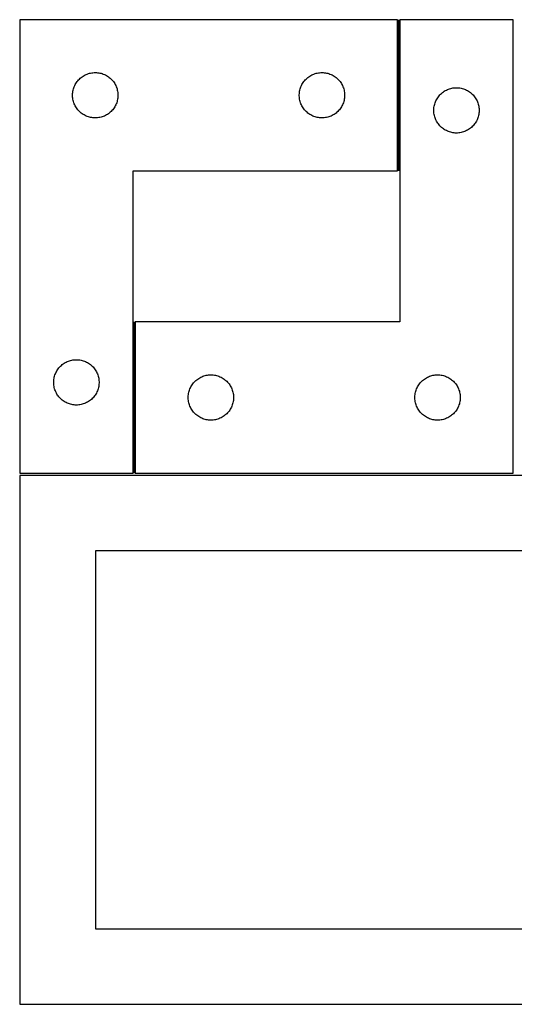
# Model space of a CAD drawing. Header units: millimetres. Extents: x 7 to 1493, y 7 to 2993.
# Tile 3 of 14: x 7 to 334, y 1764 to 2416. Entities that reach past the tile are written whole.
import ezdxf

# ---------------------------------------------------------------- set-up
doc = ezdxf.new("R2010")
doc.units = ezdxf.units.MM
doc.layers.add('COMMON', color=5, linetype='CONTINUOUS', true_color=0x0000ff)
doc.layers.add('CUT', color=7, linetype='CONTINUOUS', true_color=0x000000)

msp = doc.modelspace()

# ---------------------------------------------------------------- linework, layer by layer
at = {"layer": 'COMMON'}
for p, q in [((257.274765, 2315.673371), (257.274765, 2415.673371)), ((82.274765, 2115.673371), (82.274765, 2215.673371))]:
    msp.add_line(p, q, dxfattribs=at)
at = {"layer": 'CUT'}
for p, q in [((6.524763, 2415.673371), (6.524763, 2115.673371)), ((256.524763, 2415.673371), (6.524763, 2415.673371)), ((256.524763, 2315.673371), (256.524763, 2415.673371)), ((333.024765, 2415.673371), (258.024765, 2415.673371)), ((258.024765, 2415.673371), (258.024765, 2215.673371)), ((333.024765, 2115.673371), (333.024765, 2415.673371)), ((47.833446, 2377.898796), (48.47432, 2378.330004)), ((48.47432, 2378.330004), (49.136542, 2378.727649)), ((49.136542, 2378.727649), (49.818356, 2379.090677)), ((49.818356, 2379.090677), (50.517954, 2379.418124)), ((50.517954, 2379.418124), (51.233481, 2379.709123)), ((51.233481, 2379.709123), (51.96304, 2379.962901)), ((51.96304, 2379.962901), (52.704696, 2380.178787)), ((52.704696, 2380.178787), (53.456482, 2380.356206)), ((53.456482, 2380.356206), (54.216404, 2380.494689)), ((54.216404, 2380.494689), (54.982448, 2380.593869)), ((54.982448, 2380.593869), (55.752581, 2380.653482)), ((55.752581, 2380.653482), (56.524763, 2380.673371)), ((56.524763, 2380.673371), (57.296944, 2380.653482)), ((57.296944, 2380.653482), (58.067078, 2380.593869)), ((58.067078, 2380.593869), (58.833121, 2380.494689)), ((58.833121, 2380.494689), (59.593044, 2380.356206)), ((59.593044, 2380.356206), (60.344829, 2380.178787)), ((60.344829, 2380.178787), (61.086485, 2379.962901)), ((61.086485, 2379.962901), (61.816044, 2379.709123)), ((61.816044, 2379.709123), (62.531571, 2379.418124)), ((62.531571, 2379.418124), (63.23117, 2379.090677)), ((63.23117, 2379.090677), (63.912984, 2378.727649)), ((63.912984, 2378.727649), (64.575206, 2378.330004)), ((64.575206, 2378.330004), (65.216079, 2377.898796)), ((197.833446, 2377.898796), (198.47432, 2378.330004)), ((198.47432, 2378.330004), (199.136542, 2378.727649)), ((199.136542, 2378.727649), (199.818356, 2379.090677)), ((199.818356, 2379.090677), (200.517954, 2379.418124)), ((200.517954, 2379.418124), (201.233481, 2379.709123)), ((201.233481, 2379.709123), (201.96304, 2379.962901)), ((201.96304, 2379.962901), (202.704696, 2380.178787)), ((202.704696, 2380.178787), (203.456482, 2380.356206)), ((203.456482, 2380.356206), (204.216404, 2380.494689)), ((204.216404, 2380.494689), (204.982448, 2380.593869)), ((204.982448, 2380.593869), (205.752581, 2380.653482)), ((205.752581, 2380.653482), (206.524763, 2380.673371)), ((206.524763, 2380.673371), (207.296944, 2380.653482)), ((207.296944, 2380.653482), (208.067078, 2380.593869)), ((208.067078, 2380.593869), (208.833121, 2380.494689)), ((208.833121, 2380.494689), (209.593044, 2380.356206)), ((209.593044, 2380.356206), (210.344829, 2380.178787)), ((210.344829, 2380.178787), (211.086485, 2379.962901)), ((211.086485, 2379.962901), (211.816044, 2379.709123)), ((211.816044, 2379.709123), (212.531571, 2379.418124)), ((212.531571, 2379.418124), (213.23117, 2379.090677)), ((213.23117, 2379.090677), (213.912984, 2378.727649)), ((213.912984, 2378.727649), (214.575206, 2378.330004)), ((214.575206, 2378.330004), (215.216079, 2377.898796)), ((42.629903, 2371.324289), (42.939229, 2372.032087)), ((42.939229, 2372.032087), (43.284581, 2372.723022)), ((43.284581, 2372.723022), (43.665043, 2373.395263)), ((43.665043, 2373.395263), (44.079607, 2374.047027)), ((44.079607, 2374.047027), (44.527174, 2374.676585)), ((44.527174, 2374.676585), (45.006556, 2375.282268)), ((45.006556, 2375.282268), (45.516482, 2375.862471)), ((45.516482, 2375.862471), (46.0556, 2376.415654)), ((46.0556, 2376.415654), (46.622481, 2376.94035)), ((46.622481, 2376.94035), (47.21562, 2377.435168)), ((47.21562, 2377.435168), (47.833446, 2377.898796)), ((65.216079, 2377.898796), (65.833905, 2377.435168)), ((65.833905, 2377.435168), (66.427044, 2376.94035)), ((66.427044, 2376.94035), (66.993925, 2376.415654)), ((66.993925, 2376.415654), (67.533043, 2375.862471)), ((67.533043, 2375.862471), (68.042969, 2375.282268)), ((68.042969, 2375.282268), (68.522351, 2374.676585)), ((68.522351, 2374.676585), (68.969918, 2374.047027)), ((68.969918, 2374.047027), (69.384482, 2373.395263)), ((69.384482, 2373.395263), (69.764945, 2372.723022)), ((69.764945, 2372.723022), (70.110297, 2372.032087)), ((70.110297, 2372.032087), (70.419622, 2371.324289)), ((192.629903, 2371.324289), (192.939229, 2372.032087)), ((192.939229, 2372.032087), (193.284581, 2372.723022)), ((193.284581, 2372.723022), (193.665043, 2373.395263)), ((193.665043, 2373.395263), (194.079607, 2374.047027)), ((194.079607, 2374.047027), (194.527174, 2374.676585)), ((194.527174, 2374.676585), (195.006556, 2375.282268)), ((195.006556, 2375.282268), (195.516482, 2375.862471)), ((195.516482, 2375.862471), (196.0556, 2376.415654)), ((196.0556, 2376.415654), (196.622481, 2376.94035)), ((196.622481, 2376.94035), (197.21562, 2377.435168)), ((197.21562, 2377.435168), (197.833446, 2377.898796)), ((215.216079, 2377.898796), (215.833905, 2377.435168)), ((215.833905, 2377.435168), (216.427044, 2376.94035)), ((216.427044, 2376.94035), (216.993925, 2376.415654)), ((216.993925, 2376.415654), (217.533043, 2375.862471)), ((217.533043, 2375.862471), (218.042969, 2375.282268)), ((218.042969, 2375.282268), (218.522351, 2374.676585)), ((218.522351, 2374.676585), (218.969918, 2374.047027)), ((218.969918, 2374.047027), (219.384482, 2373.395263)), ((219.384482, 2373.395263), (219.764945, 2372.723022)), ((219.764945, 2372.723022), (220.110297, 2372.032087)), ((220.110297, 2372.032087), (220.419622, 2371.324289)), ((41.529736, 2366.059589), (41.5695, 2366.831003)), ((41.529736, 2365.287152), (41.529736, 2366.059589)), ((41.5695, 2364.515739), (41.529736, 2365.287152)), ((41.5695, 2366.831003), (41.648922, 2367.599346)), ((41.648922, 2367.599346), (41.767793, 2368.362582)), ((41.767793, 2368.362582), (41.925797, 2369.118687)), ((41.925797, 2369.118687), (42.122515, 2369.865655)), ((42.122515, 2369.865655), (42.357424, 2370.601506)), ((42.357424, 2370.601506), (42.629903, 2371.324289)), ((70.419622, 2371.324289), (70.692101, 2370.601506)), ((70.692101, 2370.601506), (70.927011, 2369.865655)), ((70.927011, 2369.865655), (71.123728, 2369.118687)), ((71.123728, 2369.118687), (71.281732, 2368.362582)), ((71.281732, 2368.362582), (71.400603, 2367.599346)), ((71.400603, 2367.599346), (71.480026, 2366.831003)), ((71.480026, 2366.831003), (71.51979, 2366.059589)), ((71.51979, 2365.287152), (71.480026, 2364.515739)), ((71.51979, 2366.059589), (71.51979, 2365.287152)), ((191.529736, 2366.059589), (191.5695, 2366.831003)), ((191.529736, 2365.287152), (191.529736, 2366.059589)), ((191.5695, 2364.515739), (191.529736, 2365.287152)), ((191.5695, 2366.831003), (191.648922, 2367.599346)), ((191.648922, 2367.599346), (191.767793, 2368.362582)), ((191.767793, 2368.362582), (191.925797, 2369.118687)), ((191.925797, 2369.118687), (192.122515, 2369.865655)), ((192.122515, 2369.865655), (192.357424, 2370.601506)), ((192.357424, 2370.601506), (192.629903, 2371.324289)), ((220.419622, 2371.324289), (220.692101, 2370.601506)), ((220.692101, 2370.601506), (220.927011, 2369.865655)), ((220.927011, 2369.865655), (221.123728, 2369.118687)), ((221.123728, 2369.118687), (221.281732, 2368.362582)), ((221.281732, 2368.362582), (221.400603, 2367.599346)), ((221.400603, 2367.599346), (221.480026, 2366.831003)), ((221.480026, 2366.831003), (221.51979, 2366.059589)), ((221.51979, 2365.287152), (221.480026, 2364.515739)), ((221.51979, 2366.059589), (221.51979, 2365.287152)), ((283.527176, 2364.676585), (284.006558, 2365.282268)), ((284.006558, 2365.282268), (284.516484, 2365.862471)), ((284.516484, 2365.862471), (285.055602, 2366.415654)), ((285.055602, 2366.415654), (285.622483, 2366.94035)), ((285.622483, 2366.94035), (286.215622, 2367.435168)), ((286.215622, 2367.435168), (286.833448, 2367.898796)), ((286.833448, 2367.898796), (287.474322, 2368.330004)), ((287.474322, 2368.330004), (288.136544, 2368.727649)), ((288.136544, 2368.727649), (288.818358, 2369.090677)), ((288.818358, 2369.090677), (289.517956, 2369.418124)), ((289.517956, 2369.418124), (290.233483, 2369.709123)), ((290.233483, 2369.709123), (290.963042, 2369.962901)), ((290.963042, 2369.962901), (291.704698, 2370.178787)), ((291.704698, 2370.178787), (292.456484, 2370.356206)), ((292.456484, 2370.356206), (293.216406, 2370.494689)), ((293.216406, 2370.494689), (293.98245, 2370.593869)), ((293.98245, 2370.593869), (294.752583, 2370.653482)), ((294.752583, 2370.653482), (295.524765, 2370.673371)), ((295.524765, 2370.673371), (296.296946, 2370.653482)), ((296.296946, 2370.653482), (297.06708, 2370.593869)), ((297.06708, 2370.593869), (297.833123, 2370.494689)), ((297.833123, 2370.494689), (298.593046, 2370.356206)), ((298.593046, 2370.356206), (299.344831, 2370.178787)), ((299.344831, 2370.178787), (300.086487, 2369.962901)), ((300.086487, 2369.962901), (300.816046, 2369.709123)), ((300.816046, 2369.709123), (301.531573, 2369.418124)), ((301.531573, 2369.418124), (302.231172, 2369.090677)), ((302.231172, 2369.090677), (302.912986, 2368.727649)), ((302.912986, 2368.727649), (303.575208, 2368.330004)), ((303.575208, 2368.330004), (304.216081, 2367.898796)), ((304.216081, 2367.898796), (304.833907, 2367.435168)), ((304.833907, 2367.435168), (305.427046, 2366.94035)), ((305.427046, 2366.94035), (305.993927, 2366.415654)), ((305.993927, 2366.415654), (306.533045, 2365.862471)), ((306.533045, 2365.862471), (307.042971, 2365.282268)), ((307.042971, 2365.282268), (307.522353, 2364.676585)), ((41.648922, 2363.747395), (41.5695, 2364.515739)), ((41.767793, 2362.984159), (41.648922, 2363.747395)), ((41.925797, 2362.228055), (41.767793, 2362.984159)), ((42.122515, 2361.481086), (41.925797, 2362.228055)), ((42.357424, 2360.745235), (42.122515, 2361.481086)), ((42.629903, 2360.022452), (42.357424, 2360.745235)), ((42.939229, 2359.314655), (42.629903, 2360.022452)), ((43.284581, 2358.62372), (42.939229, 2359.314655)), ((43.665043, 2357.951479), (43.284581, 2358.62372)), ((69.764945, 2358.62372), (69.384482, 2357.951479)), ((70.110297, 2359.314655), (69.764945, 2358.62372)), ((70.419622, 2360.022452), (70.110297, 2359.314655)), ((70.692101, 2360.745235), (70.419622, 2360.022452)), ((70.927011, 2361.481086), (70.692101, 2360.745235)), ((71.123728, 2362.228055), (70.927011, 2361.481086)), ((71.281732, 2362.984159), (71.123728, 2362.228055)), ((71.400603, 2363.747395), (71.281732, 2362.984159)), ((71.480026, 2364.515739), (71.400603, 2363.747395)), ((191.648922, 2363.747395), (191.5695, 2364.515739)), ((191.767793, 2362.984159), (191.648922, 2363.747395)), ((191.925797, 2362.228055), (191.767793, 2362.984159)), ((192.122515, 2361.481086), (191.925797, 2362.228055)), ((192.357424, 2360.745235), (192.122515, 2361.481086)), ((192.629903, 2360.022452), (192.357424, 2360.745235)), ((192.939229, 2359.314655), (192.629903, 2360.022452)), ((193.284581, 2358.62372), (192.939229, 2359.314655)), ((193.665043, 2357.951479), (193.284581, 2358.62372)), ((219.764945, 2358.62372), (219.384482, 2357.951479)), ((220.110297, 2359.314655), (219.764945, 2358.62372)), ((220.419622, 2360.022452), (220.110297, 2359.314655)), ((220.692101, 2360.745235), (220.419622, 2360.022452)), ((220.927011, 2361.481086), (220.692101, 2360.745235)), ((221.123728, 2362.228055), (220.927011, 2361.481086)), ((221.281732, 2362.984159), (221.123728, 2362.228055)), ((221.400603, 2363.747395), (221.281732, 2362.984159)), ((221.480026, 2364.515739), (221.400603, 2363.747395)), ((280.767795, 2358.362582), (280.925799, 2359.118687)), ((280.925799, 2359.118687), (281.122517, 2359.865655)), ((281.122517, 2359.865655), (281.357426, 2360.601506)), ((281.357426, 2360.601506), (281.629905, 2361.324289)), ((281.629905, 2361.324289), (281.939231, 2362.032087)), ((281.939231, 2362.032087), (282.284583, 2362.723022)), ((282.284583, 2362.723022), (282.665045, 2363.395263)), ((282.665045, 2363.395263), (283.079609, 2364.047027)), ((283.079609, 2364.047027), (283.527176, 2364.676585)), ((307.522353, 2364.676585), (307.96992, 2364.047027)), ((307.96992, 2364.047027), (308.384484, 2363.395263)), ((308.384484, 2363.395263), (308.764947, 2362.723022)), ((308.764947, 2362.723022), (309.110299, 2362.032087)), ((309.110299, 2362.032087), (309.419624, 2361.324289)), ((309.419624, 2361.324289), (309.692103, 2360.601506)), ((309.692103, 2360.601506), (309.927013, 2359.865655)), ((309.927013, 2359.865655), (310.12373, 2359.118687)), ((310.12373, 2359.118687), (310.281734, 2358.362582)), ((44.079607, 2357.299715), (43.665043, 2357.951479)), ((44.527174, 2356.670157), (44.079607, 2357.299715)), ((45.006556, 2356.064473), (44.527174, 2356.670157)), ((45.516482, 2355.484271), (45.006556, 2356.064473)), ((46.0556, 2354.931088), (45.516482, 2355.484271)), ((46.622481, 2354.406392), (46.0556, 2354.931088)), ((47.21562, 2353.911574), (46.622481, 2354.406392)), ((47.833446, 2353.447946), (47.21562, 2353.911574)), ((48.47432, 2353.016737), (47.833446, 2353.447946)), ((49.136542, 2352.619092), (48.47432, 2353.016737)), ((49.818356, 2352.256065), (49.136542, 2352.619092)), ((50.517954, 2351.928617), (49.818356, 2352.256065)), ((63.23117, 2352.256065), (62.531571, 2351.928617)), ((63.912984, 2352.619092), (63.23117, 2352.256065)), ((64.575206, 2353.016737), (63.912984, 2352.619092)), ((65.216079, 2353.447946), (64.575206, 2353.016737)), ((65.833905, 2353.911574), (65.216079, 2353.447946)), ((66.427044, 2354.406392), (65.833905, 2353.911574)), ((66.993925, 2354.931088), (66.427044, 2354.406392)), ((67.533043, 2355.484271), (66.993925, 2354.931088)), ((68.042969, 2356.064473), (67.533043, 2355.484271)), ((68.522351, 2356.670157), (68.042969, 2356.064473)), ((68.969918, 2357.299715), (68.522351, 2356.670157)), ((69.384482, 2357.951479), (68.969918, 2357.299715)), ((194.079607, 2357.299715), (193.665043, 2357.951479)), ((194.527174, 2356.670157), (194.079607, 2357.299715)), ((195.006556, 2356.064473), (194.527174, 2356.670157)), ((195.516482, 2355.484271), (195.006556, 2356.064473)), ((196.0556, 2354.931088), (195.516482, 2355.484271)), ((196.622481, 2354.406392), (196.0556, 2354.931088)), ((197.21562, 2353.911574), (196.622481, 2354.406392)), ((197.833446, 2353.447946), (197.21562, 2353.911574)), ((198.47432, 2353.016737), (197.833446, 2353.447946)), ((199.136542, 2352.619092), (198.47432, 2353.016737)), ((199.818356, 2352.256065), (199.136542, 2352.619092)), ((200.517954, 2351.928617), (199.818356, 2352.256065)), ((213.23117, 2352.256065), (212.531571, 2351.928617)), ((213.912984, 2352.619092), (213.23117, 2352.256065)), ((214.575206, 2353.016737), (213.912984, 2352.619092)), ((215.216079, 2353.447946), (214.575206, 2353.016737)), ((215.833905, 2353.911574), (215.216079, 2353.447946)), ((216.427044, 2354.406392), (215.833905, 2353.911574)), ((216.993925, 2354.931088), (216.427044, 2354.406392)), ((217.533043, 2355.484271), (216.993925, 2354.931088)), ((218.042969, 2356.064473), (217.533043, 2355.484271)), ((218.522351, 2356.670157), (218.042969, 2356.064473)), ((218.969918, 2357.299715), (218.522351, 2356.670157)), ((219.384482, 2357.951479), (218.969918, 2357.299715)), ((280.529738, 2356.059589), (280.569502, 2356.831003)), ((280.529738, 2355.287152), (280.529738, 2356.059589)), ((280.569502, 2354.515739), (280.529738, 2355.287152)), ((280.569502, 2356.831003), (280.648924, 2357.599346)), ((280.648924, 2353.747395), (280.569502, 2354.515739)), ((280.648924, 2357.599346), (280.767795, 2358.362582)), ((280.767795, 2352.984159), (280.648924, 2353.747395)), ((280.925799, 2352.228055), (280.767795, 2352.984159)), ((281.122517, 2351.481086), (280.925799, 2352.228055)), ((310.12373, 2352.228055), (309.927013, 2351.481086)), ((310.281734, 2352.984159), (310.12373, 2352.228055)), ((310.281734, 2358.362582), (310.400605, 2357.599346)), ((310.400605, 2353.747395), (310.281734, 2352.984159)), ((310.400605, 2357.599346), (310.480028, 2356.831003)), ((310.480028, 2354.515739), (310.400605, 2353.747395)), ((310.480028, 2356.831003), (310.519792, 2356.059589)), ((310.519792, 2355.287152), (310.480028, 2354.515739)), ((310.519792, 2356.059589), (310.519792, 2355.287152)), ((51.233481, 2351.637618), (50.517954, 2351.928617)), ((51.96304, 2351.38384), (51.233481, 2351.637618)), ((52.704696, 2351.167955), (51.96304, 2351.38384)), ((53.456482, 2350.990535), (52.704696, 2351.167955)), ((54.216404, 2350.852052), (53.456482, 2350.990535)), ((54.982448, 2350.752873), (54.216404, 2350.852052)), ((55.752581, 2350.693259), (54.982448, 2350.752873)), ((56.524763, 2350.673371), (55.752581, 2350.693259)), ((57.296944, 2350.693259), (56.524763, 2350.673371)), ((58.067078, 2350.752873), (57.296944, 2350.693259)), ((58.833121, 2350.852052), (58.067078, 2350.752873)), ((59.593044, 2350.990535), (58.833121, 2350.852052)), ((60.344829, 2351.167955), (59.593044, 2350.990535)), ((61.086485, 2351.38384), (60.344829, 2351.167955)), ((61.816044, 2351.637618), (61.086485, 2351.38384)), ((62.531571, 2351.928617), (61.816044, 2351.637618)), ((201.233481, 2351.637618), (200.517954, 2351.928617)), ((201.96304, 2351.38384), (201.233481, 2351.637618)), ((202.704696, 2351.167955), (201.96304, 2351.38384)), ((203.456482, 2350.990535), (202.704696, 2351.167955)), ((204.216404, 2350.852052), (203.456482, 2350.990535)), ((204.982448, 2350.752873), (204.216404, 2350.852052)), ((205.752581, 2350.693259), (204.982448, 2350.752873)), ((206.524763, 2350.673371), (205.752581, 2350.693259)), ((207.296944, 2350.693259), (206.524763, 2350.673371)), ((208.067078, 2350.752873), (207.296944, 2350.693259)), ((208.833121, 2350.852052), (208.067078, 2350.752873)), ((209.593044, 2350.990535), (208.833121, 2350.852052)), ((210.344829, 2351.167955), (209.593044, 2350.990535)), ((211.086485, 2351.38384), (210.344829, 2351.167955)), ((211.816044, 2351.637618), (211.086485, 2351.38384)), ((212.531571, 2351.928617), (211.816044, 2351.637618)), ((281.357426, 2350.745235), (281.122517, 2351.481086)), ((281.629905, 2350.022452), (281.357426, 2350.745235)), ((281.939231, 2349.314655), (281.629905, 2350.022452)), ((282.284583, 2348.62372), (281.939231, 2349.314655)), ((282.665045, 2347.951479), (282.284583, 2348.62372)), ((283.079609, 2347.299715), (282.665045, 2347.951479)), ((283.527176, 2346.670157), (283.079609, 2347.299715)), ((284.006558, 2346.064473), (283.527176, 2346.670157)), ((284.516484, 2345.484271), (284.006558, 2346.064473)), ((307.042971, 2346.064473), (306.533045, 2345.484271)), ((307.522353, 2346.670157), (307.042971, 2346.064473)), ((307.96992, 2347.299715), (307.522353, 2346.670157)), ((308.384484, 2347.951479), (307.96992, 2347.299715)), ((308.764947, 2348.62372), (308.384484, 2347.951479)), ((309.110299, 2349.314655), (308.764947, 2348.62372)), ((309.419624, 2350.022452), (309.110299, 2349.314655)), ((309.692103, 2350.745235), (309.419624, 2350.022452)), ((309.927013, 2351.481086), (309.692103, 2350.745235)), ((285.055602, 2344.931088), (284.516484, 2345.484271)), ((285.622483, 2344.406392), (285.055602, 2344.931088)), ((286.215622, 2343.911574), (285.622483, 2344.406392)), ((286.833448, 2343.447946), (286.215622, 2343.911574)), ((287.474322, 2343.016737), (286.833448, 2343.447946)), ((288.136544, 2342.619092), (287.474322, 2343.016737)), ((288.818358, 2342.256065), (288.136544, 2342.619092)), ((289.517956, 2341.928617), (288.818358, 2342.256065)), ((290.233483, 2341.637618), (289.517956, 2341.928617)), ((290.963042, 2341.38384), (290.233483, 2341.637618)), ((291.704698, 2341.167955), (290.963042, 2341.38384)), ((292.456484, 2340.990535), (291.704698, 2341.167955)), ((293.216406, 2340.852052), (292.456484, 2340.990535)), ((293.98245, 2340.752873), (293.216406, 2340.852052)), ((294.752583, 2340.693259), (293.98245, 2340.752873)), ((295.524765, 2340.673371), (294.752583, 2340.693259)), ((296.296946, 2340.693259), (295.524765, 2340.673371)), ((297.06708, 2340.752873), (296.296946, 2340.693259)), ((297.833123, 2340.852052), (297.06708, 2340.752873)), ((298.593046, 2340.990535), (297.833123, 2340.852052)), ((299.344831, 2341.167955), (298.593046, 2340.990535)), ((300.086487, 2341.38384), (299.344831, 2341.167955)), ((300.816046, 2341.637618), (300.086487, 2341.38384)), ((301.531573, 2341.928617), (300.816046, 2341.637618)), ((302.231172, 2342.256065), (301.531573, 2341.928617)), ((302.912986, 2342.619092), (302.231172, 2342.256065)), ((303.575208, 2343.016737), (302.912986, 2342.619092)), ((304.216081, 2343.447946), (303.575208, 2343.016737)), ((304.833907, 2343.911574), (304.216081, 2343.447946)), ((305.427046, 2344.406392), (304.833907, 2343.911574)), ((305.993927, 2344.931088), (305.427046, 2344.406392)), ((306.533045, 2345.484271), (305.993927, 2344.931088)), ((81.524763, 2115.673371), (81.524763, 2315.673371)), ((81.524763, 2315.673371), (256.524763, 2315.673371)), ((258.024765, 2215.673371), (83.024765, 2215.673371)), ((83.024765, 2215.673371), (83.024765, 2115.673371)), ((37.318356, 2189.090677), (38.017954, 2189.418124)), ((38.017954, 2189.418124), (38.733481, 2189.709123)), ((38.733481, 2189.709123), (39.46304, 2189.962901)), ((39.46304, 2189.962901), (40.204696, 2190.178787)), ((40.204696, 2190.178787), (40.956482, 2190.356206)), ((40.956482, 2190.356206), (41.716404, 2190.494689)), ((41.716404, 2190.494689), (42.482448, 2190.593869)), ((42.482448, 2190.593869), (43.252581, 2190.653482)), ((43.252581, 2190.653482), (44.024763, 2190.673371)), ((44.024763, 2190.673371), (44.796944, 2190.653482)), ((44.796944, 2190.653482), (45.567078, 2190.593869)), ((45.567078, 2190.593869), (46.333121, 2190.494689)), ((46.333121, 2190.494689), (47.093044, 2190.356206)), ((47.093044, 2190.356206), (47.844829, 2190.178787)), ((47.844829, 2190.178787), (48.586485, 2189.962901)), ((48.586485, 2189.962901), (49.316044, 2189.709123)), ((49.316044, 2189.709123), (50.031571, 2189.418124)), ((50.031571, 2189.418124), (50.73117, 2189.090677)), ((30.439229, 2182.032087), (30.784581, 2182.723022)), ((30.784581, 2182.723022), (31.165043, 2183.395263)), ((31.165043, 2183.395263), (31.579607, 2184.047027)), ((31.579607, 2184.047027), (32.027174, 2184.676585)), ((32.027174, 2184.676585), (32.506556, 2185.282268)), ((32.506556, 2185.282268), (33.016482, 2185.862471)), ((33.016482, 2185.862471), (33.5556, 2186.415654)), ((33.5556, 2186.415654), (34.122481, 2186.94035)), ((34.122481, 2186.94035), (34.71562, 2187.435168)), ((34.71562, 2187.435168), (35.333446, 2187.898796)), ((35.333446, 2187.898796), (35.97432, 2188.330004)), ((35.97432, 2188.330004), (36.636542, 2188.727649)), ((36.636542, 2188.727649), (37.318356, 2189.090677)), ((50.73117, 2189.090677), (51.412984, 2188.727649)), ((51.412984, 2188.727649), (52.075206, 2188.330004)), ((52.075206, 2188.330004), (52.716079, 2187.898796)), ((52.716079, 2187.898796), (53.333905, 2187.435168)), ((53.333905, 2187.435168), (53.927044, 2186.94035)), ((53.927044, 2186.94035), (54.493925, 2186.415654)), ((54.493925, 2186.415654), (55.033043, 2185.862471)), ((55.033043, 2185.862471), (55.542969, 2185.282268)), ((55.542969, 2185.282268), (56.022351, 2184.676585)), ((56.022351, 2184.676585), (56.469918, 2184.047027)), ((56.469918, 2184.047027), (56.884482, 2183.395263)), ((56.884482, 2183.395263), (57.264945, 2182.723022)), ((57.264945, 2182.723022), (57.610297, 2182.032087)), ((29.029736, 2176.059589), (29.0695, 2176.831003)), ((29.0695, 2176.831003), (29.148922, 2177.599346)), ((29.148922, 2177.599346), (29.267793, 2178.362582)), ((29.267793, 2178.362582), (29.425797, 2179.118687)), ((29.425797, 2179.118687), (29.622515, 2179.865655)), ((29.622515, 2179.865655), (29.857424, 2180.601506)), ((29.857424, 2180.601506), (30.129903, 2181.324289)), ((30.129903, 2181.324289), (30.439229, 2182.032087)), ((57.610297, 2182.032087), (57.919622, 2181.324289)), ((57.919622, 2181.324289), (58.192101, 2180.601506)), ((58.192101, 2180.601506), (58.427011, 2179.865655)), ((58.427011, 2179.865655), (58.623728, 2179.118687)), ((58.623728, 2179.118687), (58.781732, 2178.362582)), ((58.781732, 2178.362582), (58.900603, 2177.599346)), ((58.900603, 2177.599346), (58.980026, 2176.831003)), ((58.980026, 2176.831003), (59.01979, 2176.059589)), ((122.016484, 2175.862471), (122.555602, 2176.415654)), ((122.555602, 2176.415654), (123.122483, 2176.94035)), ((123.122483, 2176.94035), (123.715622, 2177.435168)), ((123.715622, 2177.435168), (124.333448, 2177.898796)), ((124.333448, 2177.898796), (124.974322, 2178.330004)), ((124.974322, 2178.330004), (125.636544, 2178.727649)), ((125.636544, 2178.727649), (126.318358, 2179.090677)), ((126.318358, 2179.090677), (127.017956, 2179.418124)), ((127.017956, 2179.418124), (127.733483, 2179.709123)), ((127.733483, 2179.709123), (128.463042, 2179.962901)), ((128.463042, 2179.962901), (129.204698, 2180.178787)), ((129.204698, 2180.178787), (129.956484, 2180.356206)), ((129.956484, 2180.356206), (130.716406, 2180.494689)), ((130.716406, 2180.494689), (131.48245, 2180.593869)), ((131.48245, 2180.593869), (132.252583, 2180.653482)), ((132.252583, 2180.653482), (133.024765, 2180.673371)), ((133.024765, 2180.673371), (133.796946, 2180.653482)), ((133.796946, 2180.653482), (134.56708, 2180.593869)), ((134.56708, 2180.593869), (135.333123, 2180.494689)), ((135.333123, 2180.494689), (136.093046, 2180.356206)), ((136.093046, 2180.356206), (136.844831, 2180.178787)), ((136.844831, 2180.178787), (137.586487, 2179.962901)), ((137.586487, 2179.962901), (138.316046, 2179.709123)), ((138.316046, 2179.709123), (139.031573, 2179.418124)), ((139.031573, 2179.418124), (139.731172, 2179.090677)), ((139.731172, 2179.090677), (140.412986, 2178.727649)), ((140.412986, 2178.727649), (141.075208, 2178.330004)), ((141.075208, 2178.330004), (141.716081, 2177.898796)), ((141.716081, 2177.898796), (142.333907, 2177.435168)), ((142.333907, 2177.435168), (142.927046, 2176.94035)), ((142.927046, 2176.94035), (143.493927, 2176.415654)), ((143.493927, 2176.415654), (144.033045, 2175.862471)), ((272.016484, 2175.862471), (272.555602, 2176.415654)), ((272.555602, 2176.415654), (273.122483, 2176.94035)), ((273.122483, 2176.94035), (273.715622, 2177.435168)), ((273.715622, 2177.435168), (274.333448, 2177.898796)), ((274.333448, 2177.898796), (274.974322, 2178.330004)), ((274.974322, 2178.330004), (275.636544, 2178.727649)), ((275.636544, 2178.727649), (276.318358, 2179.090677)), ((276.318358, 2179.090677), (277.017956, 2179.418124)), ((277.017956, 2179.418124), (277.733483, 2179.709123)), ((277.733483, 2179.709123), (278.463042, 2179.962901)), ((278.463042, 2179.962901), (279.204698, 2180.178787)), ((279.204698, 2180.178787), (279.956484, 2180.356206)), ((279.956484, 2180.356206), (280.716406, 2180.494689)), ((280.716406, 2180.494689), (281.48245, 2180.593869)), ((281.48245, 2180.593869), (282.252583, 2180.653482)), ((282.252583, 2180.653482), (283.024765, 2180.673371)), ((283.024765, 2180.673371), (283.796946, 2180.653482)), ((283.796946, 2180.653482), (284.56708, 2180.593869)), ((284.56708, 2180.593869), (285.333123, 2180.494689)), ((285.333123, 2180.494689), (286.093046, 2180.356206)), ((286.093046, 2180.356206), (286.844831, 2180.178787)), ((286.844831, 2180.178787), (287.586487, 2179.962901)), ((287.586487, 2179.962901), (288.316046, 2179.709123)), ((288.316046, 2179.709123), (289.031573, 2179.418124)), ((289.031573, 2179.418124), (289.731172, 2179.090677)), ((289.731172, 2179.090677), (290.412986, 2178.727649)), ((290.412986, 2178.727649), (291.075208, 2178.330004)), ((291.075208, 2178.330004), (291.716081, 2177.898796)), ((291.716081, 2177.898796), (292.333907, 2177.435168)), ((292.333907, 2177.435168), (292.927046, 2176.94035)), ((292.927046, 2176.94035), (293.493927, 2176.415654)), ((293.493927, 2176.415654), (294.033045, 2175.862471)), ((29.029736, 2175.287152), (29.029736, 2176.059589)), ((29.0695, 2174.515739), (29.029736, 2175.287152)), ((29.148922, 2173.747395), (29.0695, 2174.515739)), ((29.267793, 2172.984159), (29.148922, 2173.747395)), ((29.425797, 2172.228055), (29.267793, 2172.984159)), ((29.622515, 2171.481086), (29.425797, 2172.228055)), ((29.857424, 2170.745235), (29.622515, 2171.481086)), ((30.129903, 2170.022452), (29.857424, 2170.745235)), ((30.439229, 2169.314655), (30.129903, 2170.022452)), ((57.919622, 2170.022452), (57.610297, 2169.314655)), ((58.192101, 2170.745235), (57.919622, 2170.022452)), ((58.427011, 2171.481086), (58.192101, 2170.745235)), ((58.623728, 2172.228055), (58.427011, 2171.481086)), ((58.781732, 2172.984159), (58.623728, 2172.228055)), ((58.900603, 2173.747395), (58.781732, 2172.984159)), ((58.980026, 2174.515739), (58.900603, 2173.747395)), ((59.01979, 2175.287152), (58.980026, 2174.515739)), ((59.01979, 2176.059589), (59.01979, 2175.287152)), ((118.425799, 2169.118687), (118.622517, 2169.865655)), ((118.622517, 2169.865655), (118.857426, 2170.601506)), ((118.857426, 2170.601506), (119.129905, 2171.324289)), ((119.129905, 2171.324289), (119.439231, 2172.032087)), ((119.439231, 2172.032087), (119.784583, 2172.723022)), ((119.784583, 2172.723022), (120.165045, 2173.395263)), ((120.165045, 2173.395263), (120.579609, 2174.047027)), ((120.579609, 2174.047027), (121.027176, 2174.676585)), ((121.027176, 2174.676585), (121.506558, 2175.282268)), ((121.506558, 2175.282268), (122.016484, 2175.862471)), ((144.033045, 2175.862471), (144.542971, 2175.282268)), ((144.542971, 2175.282268), (145.022353, 2174.676585)), ((145.022353, 2174.676585), (145.46992, 2174.047027)), ((145.46992, 2174.047027), (145.884484, 2173.395263)), ((145.884484, 2173.395263), (146.264947, 2172.723022)), ((146.264947, 2172.723022), (146.610299, 2172.032087)), ((146.610299, 2172.032087), (146.919624, 2171.324289)), ((146.919624, 2171.324289), (147.192103, 2170.601506)), ((147.192103, 2170.601506), (147.427013, 2169.865655)), ((147.427013, 2169.865655), (147.62373, 2169.118687)), ((268.425799, 2169.118687), (268.622517, 2169.865655)), ((268.622517, 2169.865655), (268.857426, 2170.601506)), ((268.857426, 2170.601506), (269.129905, 2171.324289)), ((269.129905, 2171.324289), (269.439231, 2172.032087)), ((269.439231, 2172.032087), (269.784583, 2172.723022)), ((269.784583, 2172.723022), (270.165045, 2173.395263)), ((270.165045, 2173.395263), (270.579609, 2174.047027)), ((270.579609, 2174.047027), (271.027176, 2174.676585)), ((271.027176, 2174.676585), (271.506558, 2175.282268)), ((271.506558, 2175.282268), (272.016484, 2175.862471)), ((294.033045, 2175.862471), (294.542971, 2175.282268)), ((294.542971, 2175.282268), (295.022353, 2174.676585)), ((295.022353, 2174.676585), (295.46992, 2174.047027)), ((295.46992, 2174.047027), (295.884484, 2173.395263)), ((295.884484, 2173.395263), (296.264947, 2172.723022)), ((296.264947, 2172.723022), (296.610299, 2172.032087)), ((296.610299, 2172.032087), (296.919624, 2171.324289)), ((296.919624, 2171.324289), (297.192103, 2170.601506)), ((297.192103, 2170.601506), (297.427013, 2169.865655)), ((297.427013, 2169.865655), (297.62373, 2169.118687)), ((30.784581, 2168.62372), (30.439229, 2169.314655)), ((31.165043, 2167.951479), (30.784581, 2168.62372)), ((31.579607, 2167.299715), (31.165043, 2167.951479)), ((32.027174, 2166.670157), (31.579607, 2167.299715)), ((32.506556, 2166.064473), (32.027174, 2166.670157)), ((33.016482, 2165.484271), (32.506556, 2166.064473)), ((33.5556, 2164.931088), (33.016482, 2165.484271)), ((34.122481, 2164.406392), (33.5556, 2164.931088)), ((34.71562, 2163.911574), (34.122481, 2164.406392)), ((35.333446, 2163.447946), (34.71562, 2163.911574)), ((35.97432, 2163.016737), (35.333446, 2163.447946)), ((52.716079, 2163.447946), (52.075206, 2163.016737)), ((53.333905, 2163.911574), (52.716079, 2163.447946)), ((53.927044, 2164.406392), (53.333905, 2163.911574)), ((54.493925, 2164.931088), (53.927044, 2164.406392)), ((55.033043, 2165.484271), (54.493925, 2164.931088)), ((55.542969, 2166.064473), (55.033043, 2165.484271)), ((56.022351, 2166.670157), (55.542969, 2166.064473)), ((56.469918, 2167.299715), (56.022351, 2166.670157)), ((56.884482, 2167.951479), (56.469918, 2167.299715)), ((57.264945, 2168.62372), (56.884482, 2167.951479)), ((57.610297, 2169.314655), (57.264945, 2168.62372)), ((118.029738, 2166.059589), (118.069502, 2166.831003)), ((118.029738, 2165.287152), (118.029738, 2166.059589)), ((118.069502, 2164.515739), (118.029738, 2165.287152)), ((118.069502, 2166.831003), (118.148924, 2167.599346)), ((118.148924, 2163.747395), (118.069502, 2164.515739)), ((118.148924, 2167.599346), (118.267795, 2168.362582)), ((118.267795, 2162.984159), (118.148924, 2163.747395)), ((118.267795, 2168.362582), (118.425799, 2169.118687)), ((147.62373, 2169.118687), (147.781734, 2168.362582)), ((147.781734, 2168.362582), (147.900605, 2167.599346)), ((147.900605, 2163.747395), (147.781734, 2162.984159)), ((147.900605, 2167.599346), (147.980028, 2166.831003)), ((147.980028, 2164.515739), (147.900605, 2163.747395)), ((147.980028, 2166.831003), (148.019792, 2166.059589)), ((148.019792, 2165.287152), (147.980028, 2164.515739)), ((148.019792, 2166.059589), (148.019792, 2165.287152)), ((268.029738, 2166.059589), (268.069502, 2166.831003)), ((268.029738, 2165.287152), (268.029738, 2166.059589)), ((268.069502, 2164.515739), (268.029738, 2165.287152)), ((268.069502, 2166.831003), (268.148924, 2167.599346)), ((268.148924, 2163.747395), (268.069502, 2164.515739)), ((268.148924, 2167.599346), (268.267795, 2168.362582)), ((268.267795, 2162.984159), (268.148924, 2163.747395)), ((268.267795, 2168.362582), (268.425799, 2169.118687)), ((297.62373, 2169.118687), (297.781734, 2168.362582)), ((297.781734, 2168.362582), (297.900605, 2167.599346)), ((297.900605, 2163.747395), (297.781734, 2162.984159)), ((297.900605, 2167.599346), (297.980028, 2166.831003)), ((297.980028, 2164.515739), (297.900605, 2163.747395)), ((297.980028, 2166.831003), (298.019792, 2166.059589)), ((298.019792, 2165.287152), (297.980028, 2164.515739)), ((298.019792, 2166.059589), (298.019792, 2165.287152)), ((36.636542, 2162.619092), (35.97432, 2163.016737)), ((37.318356, 2162.256065), (36.636542, 2162.619092)), ((38.017954, 2161.928617), (37.318356, 2162.256065)), ((38.733481, 2161.637618), (38.017954, 2161.928617)), ((39.46304, 2161.38384), (38.733481, 2161.637618)), ((40.204696, 2161.167955), (39.46304, 2161.38384)), ((40.956482, 2160.990535), (40.204696, 2161.167955)), ((41.716404, 2160.852052), (40.956482, 2160.990535)), ((42.482448, 2160.752873), (41.716404, 2160.852052)), ((43.252581, 2160.693259), (42.482448, 2160.752873)), ((44.024763, 2160.673371), (43.252581, 2160.693259)), ((44.796944, 2160.693259), (44.024763, 2160.673371)), ((45.567078, 2160.752873), (44.796944, 2160.693259)), ((46.333121, 2160.852052), (45.567078, 2160.752873)), ((47.093044, 2160.990535), (46.333121, 2160.852052)), ((47.844829, 2161.167955), (47.093044, 2160.990535)), ((48.586485, 2161.38384), (47.844829, 2161.167955)), ((49.316044, 2161.637618), (48.586485, 2161.38384)), ((50.031571, 2161.928617), (49.316044, 2161.637618)), ((50.73117, 2162.256065), (50.031571, 2161.928617)), ((51.412984, 2162.619092), (50.73117, 2162.256065)), ((52.075206, 2163.016737), (51.412984, 2162.619092)), ((118.425799, 2162.228055), (118.267795, 2162.984159)), ((118.622517, 2161.481086), (118.425799, 2162.228055)), ((118.857426, 2160.745235), (118.622517, 2161.481086)), ((119.129905, 2160.022452), (118.857426, 2160.745235)), ((119.439231, 2159.314655), (119.129905, 2160.022452)), ((119.784583, 2158.62372), (119.439231, 2159.314655)), ((120.165045, 2157.951479), (119.784583, 2158.62372)), ((120.579609, 2157.299715), (120.165045, 2157.951479)), ((121.027176, 2156.670157), (120.579609, 2157.299715)), ((121.506558, 2156.064473), (121.027176, 2156.670157)), ((145.022353, 2156.670157), (144.542971, 2156.064473)), ((145.46992, 2157.299715), (145.022353, 2156.670157)), ((145.884484, 2157.951479), (145.46992, 2157.299715)), ((146.264947, 2158.62372), (145.884484, 2157.951479)), ((146.610299, 2159.314655), (146.264947, 2158.62372)), ((146.919624, 2160.022452), (146.610299, 2159.314655)), ((147.192103, 2160.745235), (146.919624, 2160.022452)), ((147.427013, 2161.481086), (147.192103, 2160.745235)), ((147.62373, 2162.228055), (147.427013, 2161.481086)), ((147.781734, 2162.984159), (147.62373, 2162.228055)), ((268.425799, 2162.228055), (268.267795, 2162.984159)), ((268.622517, 2161.481086), (268.425799, 2162.228055)), ((268.857426, 2160.745235), (268.622517, 2161.481086)), ((269.129905, 2160.022452), (268.857426, 2160.745235)), ((269.439231, 2159.314655), (269.129905, 2160.022452)), ((269.784583, 2158.62372), (269.439231, 2159.314655)), ((270.165045, 2157.951479), (269.784583, 2158.62372)), ((270.579609, 2157.299715), (270.165045, 2157.951479)), ((271.027176, 2156.670157), (270.579609, 2157.299715)), ((271.506558, 2156.064473), (271.027176, 2156.670157)), ((295.022353, 2156.670157), (294.542971, 2156.064473)), ((295.46992, 2157.299715), (295.022353, 2156.670157)), ((295.884484, 2157.951479), (295.46992, 2157.299715)), ((296.264947, 2158.62372), (295.884484, 2157.951479)), ((296.610299, 2159.314655), (296.264947, 2158.62372)), ((296.919624, 2160.022452), (296.610299, 2159.314655)), ((297.192103, 2160.745235), (296.919624, 2160.022452)), ((297.427013, 2161.481086), (297.192103, 2160.745235)), ((297.62373, 2162.228055), (297.427013, 2161.481086)), ((297.781734, 2162.984159), (297.62373, 2162.228055)), ((122.016484, 2155.484271), (121.506558, 2156.064473)), ((122.555602, 2154.931088), (122.016484, 2155.484271)), ((123.122483, 2154.406392), (122.555602, 2154.931088)), ((123.715622, 2153.911574), (123.122483, 2154.406392)), ((124.333448, 2153.447946), (123.715622, 2153.911574)), ((124.974322, 2153.016737), (124.333448, 2153.447946)), ((125.636544, 2152.619092), (124.974322, 2153.016737)), ((126.318358, 2152.256065), (125.636544, 2152.619092)), ((127.017956, 2151.928617), (126.318358, 2152.256065)), ((127.733483, 2151.637618), (127.017956, 2151.928617)), ((128.463042, 2151.38384), (127.733483, 2151.637618)), ((129.204698, 2151.167955), (128.463042, 2151.38384)), ((129.956484, 2150.990535), (129.204698, 2151.167955)), ((130.716406, 2150.852052), (129.956484, 2150.990535)), ((131.48245, 2150.752873), (130.716406, 2150.852052)), ((132.252583, 2150.693259), (131.48245, 2150.752873)), ((133.024765, 2150.673371), (132.252583, 2150.693259)), ((133.796946, 2150.693259), (133.024765, 2150.673371)), ((134.56708, 2150.752873), (133.796946, 2150.693259)), ((135.333123, 2150.852052), (134.56708, 2150.752873)), ((136.093046, 2150.990535), (135.333123, 2150.852052)), ((136.844831, 2151.167955), (136.093046, 2150.990535)), ((137.586487, 2151.38384), (136.844831, 2151.167955)), ((138.316046, 2151.637618), (137.586487, 2151.38384)), ((139.031573, 2151.928617), (138.316046, 2151.637618)), ((139.731172, 2152.256065), (139.031573, 2151.928617)), ((140.412986, 2152.619092), (139.731172, 2152.256065)), ((141.075208, 2153.016737), (140.412986, 2152.619092)), ((141.716081, 2153.447946), (141.075208, 2153.016737)), ((142.333907, 2153.911574), (141.716081, 2153.447946)), ((142.927046, 2154.406392), (142.333907, 2153.911574)), ((143.493927, 2154.931088), (142.927046, 2154.406392)), ((144.033045, 2155.484271), (143.493927, 2154.931088)), ((144.542971, 2156.064473), (144.033045, 2155.484271)), ((272.016484, 2155.484271), (271.506558, 2156.064473)), ((272.555602, 2154.931088), (272.016484, 2155.484271)), ((273.122483, 2154.406392), (272.555602, 2154.931088)), ((273.715622, 2153.911574), (273.122483, 2154.406392)), ((274.333448, 2153.447946), (273.715622, 2153.911574)), ((274.974322, 2153.016737), (274.333448, 2153.447946)), ((275.636544, 2152.619092), (274.974322, 2153.016737)), ((276.318358, 2152.256065), (275.636544, 2152.619092)), ((277.017956, 2151.928617), (276.318358, 2152.256065)), ((277.733483, 2151.637618), (277.017956, 2151.928617)), ((278.463042, 2151.38384), (277.733483, 2151.637618)), ((279.204698, 2151.167955), (278.463042, 2151.38384)), ((279.956484, 2150.990535), (279.204698, 2151.167955)), ((280.716406, 2150.852052), (279.956484, 2150.990535)), ((281.48245, 2150.752873), (280.716406, 2150.852052)), ((282.252583, 2150.693259), (281.48245, 2150.752873)), ((283.024765, 2150.673371), (282.252583, 2150.693259)), ((283.796946, 2150.693259), (283.024765, 2150.673371)), ((284.56708, 2150.752873), (283.796946, 2150.693259)), ((285.333123, 2150.852052), (284.56708, 2150.752873)), ((286.093046, 2150.990535), (285.333123, 2150.852052)), ((286.844831, 2151.167955), (286.093046, 2150.990535)), ((287.586487, 2151.38384), (286.844831, 2151.167955)), ((288.316046, 2151.637618), (287.586487, 2151.38384)), ((289.031573, 2151.928617), (288.316046, 2151.637618)), ((289.731172, 2152.256065), (289.031573, 2151.928617)), ((290.412986, 2152.619092), (289.731172, 2152.256065)), ((291.075208, 2153.016737), (290.412986, 2152.619092)), ((291.716081, 2153.447946), (291.075208, 2153.016737)), ((292.333907, 2153.911574), (291.716081, 2153.447946)), ((292.927046, 2154.406392), (292.333907, 2153.911574)), ((293.493927, 2154.931088), (292.927046, 2154.406392)), ((294.033045, 2155.484271), (293.493927, 2154.931088)), ((294.542971, 2156.064473), (294.033045, 2155.484271)), ((6.524763, 2115.673371), (81.524763, 2115.673371)), ((456.646959, 2114.143201), (6.646959, 2114.143201)), ((6.646959, 2114.143201), (6.646959, 1764.143201)), ((83.024765, 2115.673371), (333.024765, 2115.673371)), ((406.646959, 2064.143201), (56.646959, 2064.143201)), ((56.646959, 2064.143201), (56.646959, 1814.143201)), ((56.646959, 1814.143201), (406.646959, 1814.143201)), ((6.646959, 1764.143201), (456.646959, 1764.143201))]:
    msp.add_line(p, q, dxfattribs=at)

doc.saveas('drawing.dxf')
